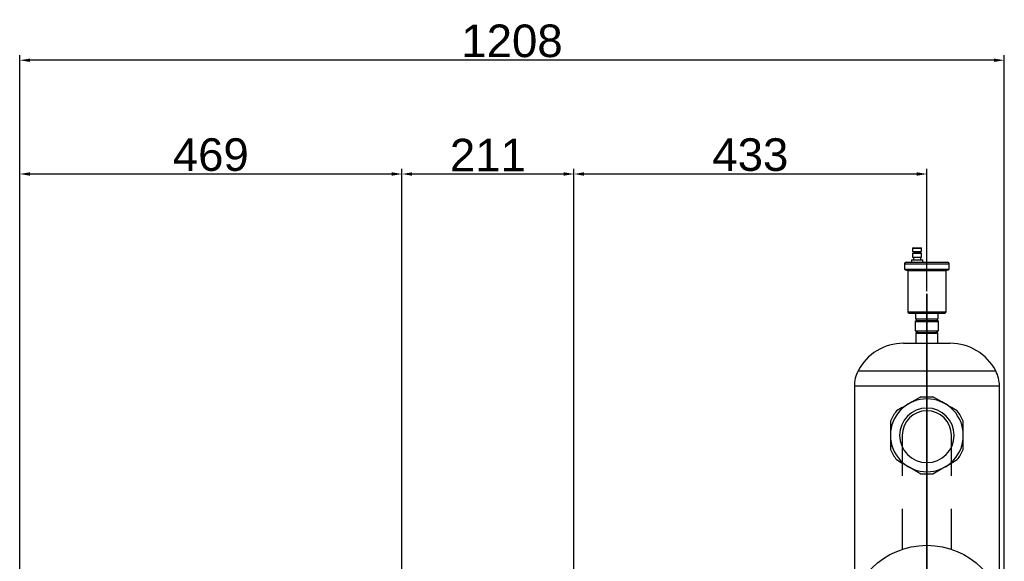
# Model space of a CAD drawing. Header units: millimetres. Extents: x 490 to 1310, y 147 to 543.
# Tile 11 of 30: x 532 to 774, y 405 to 538. Entities that reach past the tile are written whole.
import ezdxf

# ---------------------------------------------------------------- set-up
doc = ezdxf.new("R2010")
doc.units = ezdxf.units.MM
for name, color, linetype in [('DV10_Predefinito', 7, 'Continuous'), ('DV1_Predefinito', 7, 'Continuous'), ('FactualArea', 7, 'Continuous')]:
    doc.layers.add(name, color=color, linetype=linetype)
doc.styles.add('SEACAD_Arial', font='arial.ttf')
doc.dimstyles.new('Copie de ISO-25', dxfattribs={"dimtxt": 8, "dimasz": 2.5, "dimexe": 1.25, "dimexo": 0.625, "dimtad": 1, "dimdec": 0, "dimlfac": 5, "dimtxsty": 'SEACAD_Arial', "dimcen": 2.5, "dimclrd": 134, "dimclrt": 7, "dimadec": 0, "dimazin": 0, "dimtfac": 1, "dimtdec": 0, "dimtmove": 0, "dimatfit": 3, "dimfxl": 1, "dimarcsym": 0})

# ---------------------------------------------------------------- blocks, each defined once
blk = doc.blocks.new('*D40')
at = {"color": 0, "lineweight": -2, "transparency": 16777216}
for p, q in [((532.13, 293.31), (532.13, 529.27)), ((773.75, 346.56), (773.75, 529.27))]:
    blk.add_line(p, q, dxfattribs=at)
at = {"color": 134, "lineweight": -2, "transparency": 16777216}
blk.add_line((771.25, 528.02), (534.63, 528.02), dxfattribs=at)
at = {"color": 134, "transparency": 16777216}
for points in [[(534.63, 528.43), (534.63, 527.6), (532.13, 528.02)], [(771.25, 528.43), (771.25, 527.6), (773.75, 528.02)]]:
    blk.add_solid(points, dxfattribs=at)
at = {"layer": 'Defpoints', "color": 0, "transparency": 16777216}
for p in [(532.13, 528.02), (773.75, 345.94), (532.13, 292.69)]:
    blk.add_point(p, dxfattribs=at)
at = {"color": 7, "transparency": 16777216, "insert": (652.94, 532.73), "char_height": 8, "attachment_point": 5, "style": 'SEACAD_Arial'}
blk.add_mtext('1208', dxfattribs=at)
blk = doc.blocks.new('*D41')
at = {"color": 0, "lineweight": -2, "transparency": 16777216}
for p, q in [((668.12, 318.1), (668.12, 501.34)), ((754.75, 471.31), (754.75, 501.34))]:
    blk.add_line(p, q, dxfattribs=at)
at = {"color": 134, "lineweight": -2, "transparency": 16777216}
blk.add_line((752.25, 500.09), (670.62, 500.09), dxfattribs=at)
at = {"color": 134, "transparency": 16777216}
for points in [[(670.62, 500.51), (670.62, 499.67), (668.12, 500.09)], [(752.25, 500.51), (752.25, 499.67), (754.75, 500.09)]]:
    blk.add_solid(points, dxfattribs=at)
at = {"layer": 'Defpoints', "color": 0, "transparency": 16777216}
for p in [(668.12, 500.09), (754.75, 470.68), (668.12, 317.48)]:
    blk.add_point(p, dxfattribs=at)
at = {"color": 7, "transparency": 16777216, "insert": (711.43, 504.8), "char_height": 8, "attachment_point": 5, "style": 'SEACAD_Arial'}
blk.add_mtext('433', dxfattribs=at)
blk = doc.blocks.new('*D42')
at = {"color": 0, "lineweight": -2, "transparency": 16777216}
for p, q in [((625.92, 328.26), (625.92, 501.34)), ((668.12, 318.1), (668.12, 501.34))]:
    blk.add_line(p, q, dxfattribs=at)
at = {"color": 134, "lineweight": -2, "transparency": 16777216}
blk.add_line((665.62, 500.09), (628.42, 500.09), dxfattribs=at)
at = {"color": 134, "transparency": 16777216}
for points in [[(628.42, 500.51), (628.42, 499.67), (625.92, 500.09)], [(665.62, 500.51), (665.62, 499.67), (668.12, 500.09)]]:
    blk.add_solid(points, dxfattribs=at)
at = {"layer": 'Defpoints', "color": 0, "transparency": 16777216}
for p in [(625.92, 500.09), (625.92, 327.64), (668.12, 317.48)]:
    blk.add_point(p, dxfattribs=at)
at = {"color": 7, "transparency": 16777216, "insert": (647.02, 504.73), "char_height": 8, "attachment_point": 5, "style": 'SEACAD_Arial'}
blk.add_mtext('211', dxfattribs=at)
blk = doc.blocks.new('*D43')
at = {"color": 0, "lineweight": -2, "transparency": 16777216}
for p, q in [((532.13, 293.94), (532.13, 501.34)), ((625.92, 328.26), (625.92, 501.34))]:
    blk.add_line(p, q, dxfattribs=at)
at = {"color": 134, "lineweight": -2, "transparency": 16777216}
blk.add_line((623.42, 500.09), (534.63, 500.09), dxfattribs=at)
at = {"color": 134, "transparency": 16777216}
for points in [[(534.63, 500.51), (534.63, 499.67), (532.13, 500.09)], [(623.42, 500.51), (623.42, 499.67), (625.92, 500.09)]]:
    blk.add_solid(points, dxfattribs=at)
at = {"layer": 'Defpoints', "color": 0, "transparency": 16777216}
for p in [(532.13, 500.09), (625.92, 327.64), (532.13, 293.31)]:
    blk.add_point(p, dxfattribs=at)
at = {"color": 7, "transparency": 16777216, "insert": (579.02, 504.8), "char_height": 8, "attachment_point": 5, "style": 'SEACAD_Arial'}
blk.add_mtext('469', dxfattribs=at)

msp = doc.modelspace()

# ---------------------------------------------------------------- linework, layer by layer
for p, q in [((754.75, 389.94), (754.75, 470.68)), ((754.75, 470.68), (754.75, 298.44)), ((754.75, 448.06), (754.75, 343.5)), ((753.3, 445.38), (756.2, 445.38)), ((753.3, 426.5), (756.2, 426.5))]:
    msp.add_line(p, q)
at = {"layer": 'DV10_Predefinito', "color": 7, "linetype": 'Continuous'}
for p, q in [((753.3, 445.38), (751.12, 444.12)), ((758.38, 444.12), (756.2, 445.38)), ((749.48, 443.18), (747.3, 441.92)), ((748.72, 442.74), (747.3, 441.92)), ((751.12, 444.12), (749.48, 443.18)), ((760.02, 443.18), (758.38, 444.12)), ((762.2, 441.92), (760.02, 443.18)), ((762.2, 441.92), (760.77, 442.74)), ((745.85, 439.4), (745.85, 436.88)), ((763.65, 436.88), (763.65, 439.4)), ((763.65, 436.88), (763.65, 439.4)), ((745.85, 436.88), (745.85, 435)), ((745.85, 435), (745.85, 432.48)), ((748.72, 435.94), (748.72, 425.97)), ((760.78, 425.97), (760.78, 435.94)), ((763.65, 435), (763.65, 436.88)), ((763.65, 435), (763.65, 436.88)), ((763.65, 432.48), (763.65, 435)), ((763.65, 432.48), (763.65, 435)), ((747.3, 429.96), (748.72, 429.14)), ((747.3, 429.96), (749.48, 428.7)), ((749.48, 428.7), (751.12, 427.76)), ((751.12, 427.76), (753.3, 426.5)), ((756.2, 426.5), (758.38, 427.76)), ((758.38, 427.76), (760.02, 428.7)), ((760.02, 428.7), (762.2, 429.96)), ((760.78, 429.15), (762.2, 429.96)), ((748.72, 417.92), (748.72, 407.96)), ((760.78, 407.96), (760.78, 417.92))]:
    msp.add_line(p, q, dxfattribs=at)
for radius, start, end in [(8.95, 90, 173.9408), (8.95, 6.0592, 90), (6.69, 0, 270), (9.55, 141.2612, 158.7388), (6.03, 0, 180), (9.55, 21.2612, 38.7388), (8.95, 186.0592, 270), (6.69, 270, 0), (8.95, 270, 353.9408), (9.55, 201.2612, 218.7388), (9.55, 321.2612, 338.7388)]:
    msp.add_arc((754.75, 435.94), radius, start, end, dxfattribs=at)
at = {"layer": 'DV1_Predefinito', "color": 7, "linetype": 'Continuous'}
for p, q in [((751.35, 481.94), (751.24, 481.88)), ((751.24, 481.88), (753.44, 481.88)), ((751.24, 481.88), (751.24, 481.04)), ((751.24, 481.04), (753.44, 481.04)), ((751.35, 481.94), (753.34, 481.94)), ((751.59, 481.04), (751.59, 480.8)), ((753.09, 480.8), (753.09, 481.04)), ((753.44, 481.88), (753.34, 481.94)), ((753.44, 481.04), (753.44, 481.88)), ((749.65, 478.44), (759.84, 478.44)), ((750.94, 479.04), (753.74, 479.04)), ((750.94, 479.04), (750.94, 478.44)), ((751.24, 480.64), (753.44, 480.64)), ((751.24, 480.64), (751.24, 479.68)), ((751.24, 479.68), (753.44, 479.68)), ((751.24, 479.68), (751.28, 479.64)), ((751.28, 479.64), (753.4, 479.64)), ((751.59, 480.8), (751.44, 480.71)), ((751.44, 480.71), (753.24, 480.71)), ((751.44, 480.71), (751.44, 480.64)), ((751.44, 479.64), (751.44, 479.04)), ((751.59, 480.8), (753.09, 480.8)), ((753.24, 480.71), (753.09, 480.8)), ((753.24, 480.64), (753.24, 480.71)), ((753.24, 479.04), (753.24, 479.64)), ((753.4, 479.64), (753.44, 479.68)), ((753.44, 479.68), (753.44, 480.64)), ((753.74, 478.44), (753.74, 479.04)), ((749.25, 478.04), (760.24, 478.04)), ((749.25, 478.04), (749.25, 476.74)), ((749.25, 476.74), (760.24, 476.74)), ((749.25, 476.74), (749.45, 476.54)), ((749.45, 476.54), (760.04, 476.54)), ((749.76, 476.54), (749.76, 476.52)), ((749.76, 476.52), (759.73, 476.52)), ((749.76, 476.52), (750.05, 476.44)), ((750.05, 476.44), (759.44, 476.44)), ((750.05, 476.44), (750.05, 466.24)), ((759.44, 476.44), (759.73, 476.52)), ((759.44, 466.24), (759.44, 476.44)), ((759.73, 476.52), (759.73, 476.54)), ((760.04, 476.54), (760.24, 476.74)), ((760.24, 476.74), (760.24, 478.04)), ((750.05, 466.24), (759.44, 466.24)), ((750.35, 465.94), (759.14, 465.94)), ((752.25, 464.14), (751.86, 463.92)), ((751.86, 463.92), (757.63, 463.92)), ((751.86, 463.92), (751.86, 461.6)), ((751.95, 465.94), (751.95, 464.54)), ((751.95, 464.54), (757.54, 464.54)), ((752.15, 464.54), (752.15, 464.14)), ((752.15, 464.14), (757.34, 464.14)), ((757.63, 463.92), (757.24, 464.14)), ((757.34, 464.14), (757.34, 464.54)), ((757.54, 464.54), (757.54, 465.94)), ((757.63, 461.6), (757.63, 463.92)), ((751.86, 461.6), (757.63, 461.6)), ((751.86, 461.6), (752.66, 461.14)), ((756.83, 461.14), (757.63, 461.6)), ((752.15, 461.14), (752.05, 461.04)), ((752.05, 461.04), (757.44, 461.04)), ((752.05, 461.04), (752.05, 458.54)), ((752.15, 461.14), (757.34, 461.14)), ((757.44, 461.04), (757.34, 461.14)), ((757.44, 458.54), (757.44, 461.04)), ((749, 458.54), (760.5, 458.54)), ((737.85, 451.75), (771.65, 451.75)), ((736.95, 448.06), (772.55, 448.06)), ((736.95, 448.06), (736.95, 435.94)), ((772.55, 435.94), (772.55, 448.06)), ((736.95, 435.94), (736.95, 375.94)), ((772.55, 375.94), (772.55, 435.94))]:
    msp.add_line(p, q, dxfattribs=at)
for centre, radius, start, end in [((749.65, 478.04), 0.4, 90, 180), ((759.84, 478.04), 0.4, 0, 90), ((750.35, 466.24), 0.3, 180, 270), ((759.14, 466.24), 0.3, 270, 0), ((749.03, 445.94), 12.6, 90.1432, 152.5476), ((760.47, 445.94), 12.6, 27.4524, 89.8568), ((744.95, 448.06), 8, 152.5476, 180), ((764.55, 448.06), 8, 0, 27.4524)]:
    msp.add_arc(centre, radius, start, end, dxfattribs=at)
at = {"layer": 'FactualArea', "color": 7, "linetype": 'Continuous'}
msp.add_circle((754.75, 389.94), 19, dxfattribs=at)

# ---------------------------------------------------------------- dimensions: what is measured, and where the dimension line sits
for base, p1, p2, picture, middle in [((532.13, 528.02), (773.75, 345.94), (532.13, 292.69), '*D40', (652.94, 528.02)), ((668.12, 500.09), (754.75, 470.68), (668.12, 317.48), '*D41', (711.43, 500.09))]:
    dim = msp.add_linear_dim(base=base, p1=p1, p2=p2, dimstyle='Copie de ISO-25')
    dim.commit()
    dim.dimension.update_dxf_attribs({"geometry": picture, "text_midpoint": middle, "dimtype": 160})
for base, p1, p2, picture, middle in [((532.13, 500.09), (625.92, 327.64), (532.13, 293.31), '*D43', (579.02, 504.8)), ((625.92, 500.09), (668.12, 317.48), (625.92, 327.64), '*D42', (647.02, 504.73))]:
    dim = msp.add_linear_dim(base=base, p1=p1, p2=p2, dimstyle='Copie de ISO-25', override={"dimtmove": 1})
    dim.commit()
    dim.dimension.update_dxf_attribs({"geometry": picture, "text_midpoint": middle})

doc.saveas('drawing.dxf')
